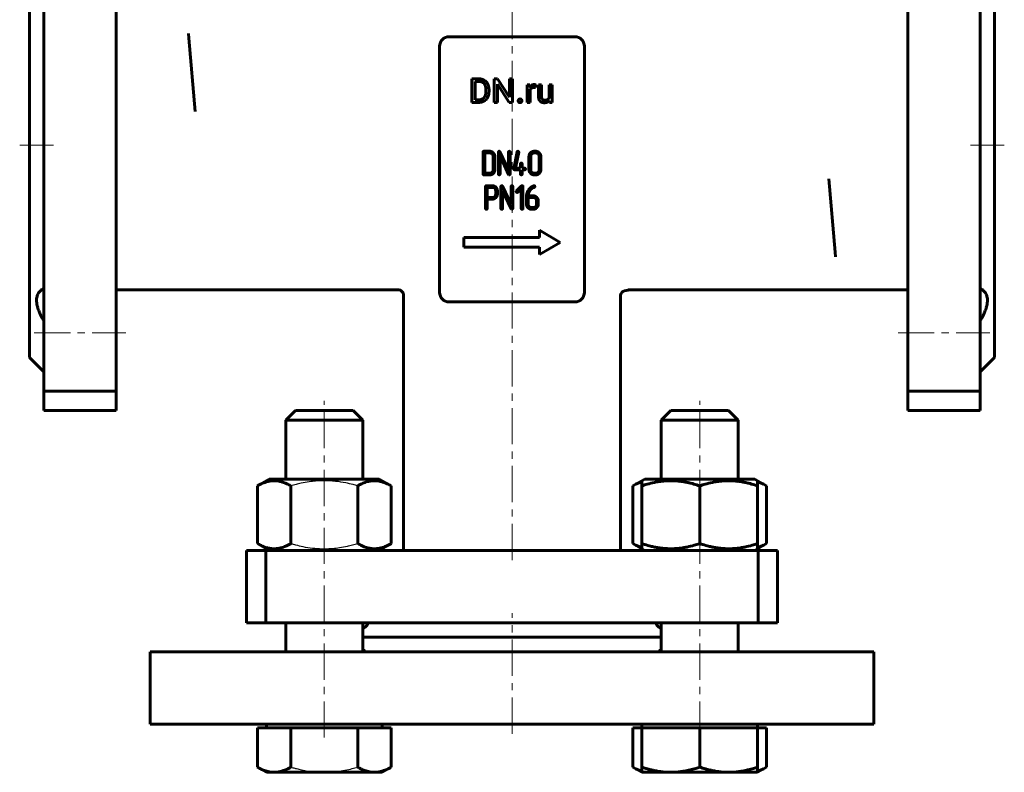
# Model space of a CAD drawing. Header units: millimetres. Extents: x -102 to 102, y -216 to 216.
# Tile 1 of 3: x -102 to 102, y -216 to -60. Entities that reach past the tile are written whole.
import ezdxf

# ---------------------------------------------------------------- set-up
doc = ezdxf.new("R2010")
doc.units = ezdxf.units.MM
for name, pattern in [('K5LT-1', [0]), ('K5LT_AXLED', [12, 7.5, -1.5, 1.5, -1.5]), ('K5LT_BASIC', [0])]:
    doc.linetypes.add(name, pattern=pattern)
doc.layers.add('Системный слой (1)', color=7, linetype='Continuous', true_color=0x6c6c6c)

# ---------------------------------------------------------------- blocks, each defined once
blk = doc.blocks.new('U0')
at = {"layer": 'Системный слой (1)', "color": 143, "linetype": 'K5LT_BASIC', "lineweight": 60, "true_color": 0x33acca}
for p, q in [((-46.89, -155.2), (-46.89, -143)), ((-46.89, -191), (-46.89, -185))]:
    blk.add_line(p, q, dxfattribs=at)
blk = doc.blocks.new('U1')
at = {"layer": 'Системный слой (1)', "color": 143, "linetype": 'K5LT_BASIC', "lineweight": 60, "true_color": 0x33acca}
for p, q in [((-30.89, -155.2), (-30.89, -143)), ((-30.89, -191), (-30.89, -185))]:
    blk.add_line(p, q, dxfattribs=at)
blk = doc.blocks.new('U2')
at = {"layer": 'Системный слой (1)', "color": 143, "linetype": 'K5LT_BASIC', "lineweight": 60, "true_color": 0x33acca}
for p, q in [((46.89, -155.2), (46.89, -143)), ((46.89, -191), (46.89, -185))]:
    blk.add_line(p, q, dxfattribs=at)
blk = doc.blocks.new('U3')
at = {"layer": 'Системный слой (1)', "color": 143, "linetype": 'K5LT_BASIC', "lineweight": 60, "true_color": 0x33acca}
for p, q in [((30.89, -155.2), (30.89, -143)), ((30.89, -191), (30.89, -185))]:
    blk.add_line(p, q, dxfattribs=at)
blk = doc.blocks.new('U4')
at = {"layer": 'Системный слой (1)', "color": 143, "linetype": 'K5LT_BASIC', "lineweight": 60, "true_color": 0x33acca}
for p, q in [((-30.01, -185.5), (-30.39, -185.92)), ((-29.72, -185), (-30.01, -185.5)), ((-30.39, -185.92), (-30.89, -186.23))]:
    blk.add_line(p, q, dxfattribs=at)
blk = doc.blocks.new('U5')
at = {"layer": 'Системный слой (1)', "color": 143, "linetype": 'K5LT_BASIC', "lineweight": 60, "true_color": 0x33acca}
for p, q in [((29.73, -185.02), (29.72, -185)), ((30.02, -185.52), (29.73, -185.02)), ((30.41, -185.93), (30.02, -185.52)), ((30.89, -186.23), (30.41, -185.93))]:
    blk.add_line(p, q, dxfattribs=at)
blk = doc.blocks.new('U6')
at = {"layer": 'Системный слой (1)', "color": 143, "linetype": 'K5LT_BASIC', "lineweight": 60, "true_color": 0x33acca}
for p, q in [((25.03, -168.58), (25.65, -168.91)), ((25.65, -168.91), (26.27, -169.19)), ((26.27, -169.19), (26.89, -169.41))]:
    blk.add_line(p, q, dxfattribs=at)
blk = doc.blocks.new('U7')
at = {"layer": 'Системный слой (1)', "color": 143, "linetype": 'K5LT_BASIC', "lineweight": 60, "true_color": 0x33acca}
for p, q in [((51.52, -156.01), (50.89, -155.79)), ((52.13, -156.29), (51.52, -156.01)), ((52.75, -156.62), (52.13, -156.29))]:
    blk.add_line(p, q, dxfattribs=at)
blk = doc.blocks.new('U8')
at = {"layer": 'Системный слой (1)', "color": 143, "linetype": 'K5LT_BASIC', "lineweight": 60, "true_color": 0x33acca}
for p, q in [((50.89, -169.41), (51.52, -169.19)), ((51.52, -169.19), (52.13, -168.91)), ((52.13, -168.91), (52.75, -168.58))]:
    blk.add_line(p, q, dxfattribs=at)
blk = doc.blocks.new('U9')
at = {"layer": 'Системный слой (1)', "color": 143, "linetype": 'K5LT_BASIC', "lineweight": 60, "true_color": 0x33acca}
for p, q in [((25.65, -156.29), (25.03, -156.62)), ((26.27, -156.01), (25.65, -156.29)), ((26.89, -155.79), (26.27, -156.01))]:
    blk.add_line(p, q, dxfattribs=at)
blk = doc.blocks.new('U10')
at = {"layer": 'Системный слой (1)', "color": 143, "linetype": 'K5LT_BASIC', "lineweight": 60, "true_color": 0x33acca}
for p, q in [((30.57, -190.82), (30.43, -191)), ((30.72, -190.66), (30.57, -190.82)), ((30.89, -190.51), (30.72, -190.66))]:
    blk.add_line(p, q, dxfattribs=at)
blk = doc.blocks.new('U11')
at = {"layer": 'Системный слой (1)', "color": 143, "linetype": 'K5LT_BASIC', "lineweight": 60, "true_color": 0x33acca}
for p, q in [((-30.72, -190.66), (-30.89, -190.51)), ((-30.57, -190.82), (-30.72, -190.66)), ((-30.43, -191), (-30.57, -190.82))]:
    blk.add_line(p, q, dxfattribs=at)
blk = doc.blocks.new('U15')
at = {"layer": 'Системный слой (1)', "color": 143, "linetype": 'K5LT_BASIC', "lineweight": 60, "true_color": 0x33acca}
for p, q in [((50.89, -215.76), (51.52, -215.54)), ((51.52, -215.54), (52.13, -215.26)), ((52.13, -215.26), (52.75, -214.93))]:
    blk.add_line(p, q, dxfattribs=at)
blk = doc.blocks.new('U16')
at = {"layer": 'Системный слой (1)', "color": 143, "linetype": 'K5LT_BASIC', "lineweight": 60, "true_color": 0x33acca}
for p, q in [((25.03, -214.93), (25.65, -215.26)), ((25.65, -215.26), (26.27, -215.54)), ((26.27, -215.54), (26.89, -215.76))]:
    blk.add_line(p, q, dxfattribs=at)

msp = doc.modelspace()

# ---------------------------------------------------------------- linework, layer by layer
at = {"layer": 'Системный слой (1)', "color": 143, "linetype": 'K5LT_BASIC', "lineweight": 60, "true_color": 0x33acca}
for p, q in [((-97, -35.01), (-97, -66.64)), ((-82, -35.01), (-82, -66.64)), ((82, -35.01), (82, -66.64)), ((97, -35.01), (97, -66.64)), ((-100, -42), (-100, -130)), ((100, -42), (100, -130)), ((-66.94, -63.83), (-67.03, -62.84)), ((-66.94, -63.83), (-65.61, -79)), ((13, -63.5), (-13, -63.5)), ((-97, -71.48), (-97, -66.64)), ((-82, -66.64), (-82, -71.48)), ((-15, -65.5), (-15, -116.5)), ((15, -116.5), (15, -65.5)), ((82, -66.64), (82, -71.48)), ((97, -71.48), (97, -66.64)), ((-97, -100.52), (-97, -71.48)), ((-82, -100.52), (-82, -71.48)), ((-6.91, -72.23), (-8.3, -72.23)), ((-8.3, -72.23), (-8.3, -77.13)), ((-6.91, -72.77), (-7.65, -72.77)), ((-7.65, -72.77), (-7.65, -76.6)), ((-3.02, -72.23), (-3.67, -72.23)), ((-3.67, -72.23), (-3.67, -77.13)), ((-0.55, -76.02), (-3.02, -72.23)), ((-3.02, -73.35), (-0.56, -77.13)), ((-3.02, -77.13), (-3.02, -73.35)), ((0.1, -72.23), (-0.55, -72.23)), ((-0.55, -72.23), (-0.55, -76.02)), ((0.1, -77.13), (0.1, -72.23)), ((82, -100.52), (82, -71.48)), ((97, -100.52), (97, -71.48)), ((-5.4, -74.83), (-5.4, -74.53)), ((-4.76, -74.83), (-4.76, -74.54)), ((3.72, -73.49), (3.12, -73.49)), ((3.12, -73.49), (3.12, -77.13)), ((3.74, -73.91), (3.72, -73.49)), ((3.74, -77.13), (3.74, -74.54)), ((4.87, -74.05), (4.88, -73.47)), ((5.49, -73.49), (5.49, -75.84)), ((6.11, -73.49), (5.49, -73.49)), ((6.11, -75.84), (6.11, -73.49)), ((7.72, -73.49), (7.72, -76.14)), ((8.35, -73.49), (7.72, -73.49)), ((8.35, -77.13), (8.35, -73.49)), ((-8.3, -77.13), (-6.97, -77.13)), ((-7.65, -76.6), (-6.97, -76.6)), ((-3.67, -77.13), (-3.02, -77.13)), ((-0.56, -77.13), (0.1, -77.13)), ((3.12, -77.13), (3.74, -77.13)), ((7.74, -76.77), (7.75, -77.13)), ((7.75, -77.13), (8.35, -77.13)), ((-6, -87.43), (-6, -91.97)), ((-4.61, -87.26), (-5.83, -87.26)), ((-5.65, -87.61), (-5.65, -91.79)), ((-4.61, -87.61), (-5.65, -87.61)), ((-2.83, -87.43), (-2.83, -91.97)), ((-0.73, -91.18), (-2.49, -87.36)), ((-0.73, -87.43), (-0.73, -91.18)), ((-0.38, -91.97), (-0.38, -87.43)), ((1.05, -87.4), (0.35, -90.89)), ((0.74, -90.75), (1.39, -87.47)), ((1.22, -87.26), (1.11, -87.29)), ((1.39, -87.47), (1.4, -87.43)), ((4.92, -87.26), (4.57, -87.26)), ((4.92, -87.61), (4.57, -87.61)), ((-3.91, -91.1), (-3.91, -88.31)), ((-3.56, -91.1), (-3.56, -88.31)), ((-2.48, -88.23), (-0.71, -92.04)), ((-2.48, -91.97), (-2.48, -88.23)), ((3.52, -88.31), (3.52, -91.1)), ((3.87, -88.31), (3.87, -91.1)), ((5.62, -91.1), (5.62, -88.31)), ((5.97, -91.1), (5.97, -88.31)), ((-5.65, -91.79), (-4.61, -91.79)), ((0.35, -90.89), (0.35, -90.93)), ((0.52, -91.1), (1.74, -91.1)), ((1.74, -90.75), (0.74, -90.75)), ((1.74, -89.87), (1.74, -90.75)), ((1.74, -91.1), (1.74, -91.97)), ((2.09, -90.75), (2.09, -89.87)), ((2.62, -90.75), (2.09, -90.75)), ((2.09, -91.97), (2.09, -91.1)), ((2.09, -91.1), (2.62, -91.1)), ((4.57, -91.79), (4.92, -91.79)), ((-5.83, -92.14), (-4.61, -92.14)), ((-0.71, -92.04), (-0.64, -92.12)), ((-0.64, -92.12), (-0.56, -92.14)), ((4.57, -92.14), (4.92, -92.14)), ((65.61, -93), (66.94, -108.17)), ((-5.47, -94.58), (-5.47, -99.1)), ((-4.07, -94.4), (-5.3, -94.4)), ((-4.08, -94.75), (-5.12, -94.75)), ((-5.12, -94.75), (-5.12, -96.84)), ((-3.38, -96.14), (-3.38, -95.44)), ((-3.04, -95.22), (-3.1, -95.04)), ((-3.03, -95.34), (-3.04, -95.22)), ((-3.03, -96.14), (-3.03, -95.34)), ((-2.3, -94.57), (-2.3, -99.11)), ((-0.2, -98.31), (-1.97, -94.5)), ((-1.95, -95.36), (-0.18, -99.18)), ((-1.95, -99.11), (-1.95, -95.36)), ((-0.2, -94.57), (-0.2, -98.31)), ((0.15, -99.11), (0.15, -94.57)), ((1.98, -94.45), (0.93, -95.49)), ((1.18, -95.74), (1.92, -94.99)), ((1.92, -94.99), (1.92, -99.11)), ((2.27, -99.11), (2.27, -94.57)), ((4.34, -94.87), (4.48, -94.8)), ((4.48, -94.8), (4.56, -94.76)), ((4.58, -94.4), (4.5, -94.41)), ((4.56, -94.76), (4.63, -94.74)), ((-5.12, -96.84), (-4.08, -96.84)), ((-5.12, -99.1), (-5.12, -97.18)), ((-5.12, -97.18), (-4.08, -97.18)), ((3, -96.68), (3, -98.23)), ((4.39, -96.49), (3.34, -96.49)), ((3.34, -96.84), (3.34, -98.23)), ((4.39, -96.84), (3.34, -96.84)), ((5.09, -98.23), (5.09, -97.54)), ((5.44, -98.23), (5.44, -97.54)), ((-0.18, -99.18), (-0.11, -99.26)), ((-0.11, -99.26), (-0.03, -99.28)), ((4.04, -98.93), (4.39, -98.93)), ((4.04, -99.28), (4.39, -99.28)), ((-97, -105.36), (-97, -100.52)), ((-82, -100.52), (-82, -105.36)), ((82, -100.52), (82, -105.36)), ((97, -105.36), (97, -100.52)), ((5.67, -103.64), (5.67, -105.14)), ((10, -106.14), (5.67, -103.64)), ((-97, -105.36), (-97, -136.99)), ((-82, -105.36), (-82, -136.99)), ((-10, -105.14), (-10, -107.14)), ((5.67, -105.14), (-10, -105.14)), ((82, -105.36), (82, -136.99)), ((97, -105.36), (97, -136.99)), ((-10, -107.14), (5.67, -107.14)), ((5.67, -108.64), (10, -106.14)), ((5.67, -107.14), (5.67, -108.64)), ((66.94, -108.17), (67.03, -109.16)), ((-82, -116), (-23.41, -116)), ((23.33, -116.2), (24.43, -116)), ((24.02, -116), (24.03, -116)), ((24.03, -116), (82, -116)), ((-22.5, -170), (-22.5, -117)), ((22.5, -170), (22.5, -117.18)), ((-13, -118.5), (13, -118.5)), ((-97, -133), (-100, -130)), ((97, -133), (100, -130)), ((-97, -136.99), (-82, -136.99)), ((-97, -136.99), (-97, -141)), ((-82, -136.99), (-82, -141)), ((82, -136.99), (82, -141)), ((97, -136.99), (82, -136.99)), ((97, -136.99), (97, -141)), ((-97, -141), (-82, -141)), ((-46.89, -143), (-44.89, -141)), ((-46.89, -143), (-44.89, -141)), ((-44.89, -141), (-32.89, -141)), ((-30.89, -143), (-32.89, -141)), ((30.89, -143), (32.89, -141)), ((32.89, -141), (44.89, -141)), ((46.89, -143), (44.89, -141)), ((97, -141), (82, -141)), ((-46.89, -143), (-30.89, -143)), ((30.89, -143), (46.89, -143)), ((-52.75, -156.62), (-50.29, -155.2)), ((-52.75, -168.58), (-52.75, -156.62)), ((-27.49, -155.2), (-50.29, -155.2)), ((-45.82, -168.58), (-45.82, -156.62)), ((-31.96, -168.58), (-31.96, -156.62)), ((-25.03, -156.62), (-27.49, -155.2)), ((-25.03, -168.58), (-25.03, -156.62)), ((25.03, -156.62), (26.89, -155.55)), ((25.03, -168.58), (25.03, -156.62)), ((26.89, -155.55), (27.49, -155.2)), ((26.89, -156.62), (26.89, -155.55)), ((26.89, -168.58), (26.89, -156.62)), ((50.29, -155.2), (27.49, -155.2)), ((38.89, -168.58), (38.89, -156.62)), ((50.89, -155.55), (50.29, -155.2)), ((52.75, -156.62), (50.89, -155.55)), ((50.89, -155.55), (50.89, -156.62)), ((50.89, -168.58), (50.89, -156.62)), ((52.75, -168.58), (52.75, -156.62)), ((-50.29, -170), (-52.75, -168.58)), ((-27.49, -170), (-25.03, -168.58)), ((26.89, -169.65), (25.03, -168.58)), ((26.89, -169.65), (26.89, -168.58)), ((50.89, -169.65), (52.75, -168.58)), ((50.89, -168.58), (50.89, -169.65)), ((-55, -170), (-50.99, -170)), ((-55, -185), (-55, -170)), ((-50.99, -170), (-19.36, -170)), ((-50.99, -185), (-50.99, -170)), ((-50.29, -170), (-50.89, -169.65)), ((-19.36, -170), (-14.52, -170)), ((14.52, -170), (-14.52, -170)), ((14.52, -170), (19.36, -170)), ((19.36, -170), (50.99, -170)), ((27.49, -170), (26.89, -169.65)), ((50.29, -170), (50.89, -169.65)), ((50.99, -185), (50.99, -170)), ((50.99, -170), (55, -170)), ((55, -185), (55, -170)), ((-55, -185), (-50.99, -185)), ((-50.99, -185), (-19.36, -185)), ((-47, -185), (-46.89, -185.11)), ((-14.52, -185), (-19.36, -185)), ((14.52, -185), (-14.52, -185)), ((19.36, -185), (14.52, -185)), ((19.36, -185), (50.99, -185)), ((47, -185), (46.89, -185.11)), ((50.99, -185), (55, -185)), ((30.89, -188), (-30.89, -188)), ((-75, -191), (75, -191)), ((-75, -206), (-75, -191)), ((-46.89, -190.89), (-47, -191)), ((46.89, -190.89), (47, -191)), ((75, -206), (75, -191)), ((-75, -206), (75, -206)), ((-50.89, -206), (-50.89, -206.8)), ((-26.89, -206), (-26.89, -206.8)), ((26.89, -206), (26.89, -206.8)), ((50.89, -206), (50.89, -206.8)), ((-52.75, -206.8), (-52.75, -214.93)), ((-52.75, -206.8), (-49.28, -206.8)), ((-49.28, -206.8), (-45.82, -206.8)), ((-45.82, -206.8), (-45.82, -214.93)), ((-45.82, -206.8), (-38.89, -206.8)), ((-38.89, -206.8), (-31.96, -206.8)), ((-31.96, -206.8), (-31.96, -214.93)), ((-31.96, -206.8), (-28.5, -206.8)), ((-28.5, -206.8), (-25.03, -206.8)), ((-25.03, -206.8), (-25.03, -214.93)), ((25.03, -206.8), (26.89, -206.8)), ((25.03, -206.8), (25.03, -214.93)), ((26.89, -206.8), (26.89, -214.93)), ((26.89, -206.8), (32.89, -206.8)), ((32.89, -206.8), (38.89, -206.8)), ((38.89, -206.8), (38.89, -214.93)), ((38.89, -206.8), (44.89, -206.8)), ((44.89, -206.8), (50.89, -206.8)), ((50.89, -206.8), (50.89, -214.93)), ((50.89, -206.8), (52.75, -206.8)), ((52.75, -206.8), (52.75, -214.93)), ((-52.75, -214.93), (-50.89, -216)), ((-50.89, -216), (-49.28, -216)), ((-49.28, -216), (-38.89, -216)), ((-38.89, -216), (-28.5, -216)), ((-28.5, -216), (-26.89, -216)), ((-25.03, -214.93), (-26.89, -216)), ((25.03, -214.93), (26.89, -216)), ((26.89, -216), (26.89, -214.93)), ((26.89, -216), (32.89, -216)), ((32.89, -216), (44.89, -216)), ((44.89, -216), (50.89, -216)), ((50.89, -214.93), (50.89, -216)), ((52.75, -214.93), (50.89, -216))]:
    msp.add_line(p, q, dxfattribs=at)
at = {"layer": 'Системный слой (1)', "color": 30, "linetype": 'K5LT_AXLED', "lineweight": 18, "true_color": 0xff8000}
for p, q in [((0, -172), (0, -50)), ((-95, -86), (-102, -86)), ((102, -86), (95, -86)), ((-99, -124.89), (-80, -124.89)), ((80, -124.89), (99, -124.89)), ((-38.89, -208.8), (-38.89, -139)), ((38.89, -208.8), (38.89, -139)), ((0, -208), (0, -183))]:
    msp.add_line(p, q, dxfattribs=at)
at = {"layer": 'Системный слой (1)', "color": 143, "linetype": 'K5LT_BASIC', "lineweight": 60, "true_color": 0x33acca}
for centre, radius, start, end in [((-13, -65.5), 2, 90, 180), ((13, -65.5), 2, 0, 90), ((-23.5, -117), 1, 0, 90), ((23.5, -117.18), 1, 100, 180), ((-13, -116.5), 2, 180, 270), ((13, -116.5), 2, 270, 0)]:
    msp.add_arc(centre, radius, start, end, dxfattribs=at)
for points in [[(-4.76, -74.54), (-4.76, -74), (-5.06, -73.15), (-5.64, -72.55), (-6.43, -72.23), (-6.91, -72.23)], [(-5.4, -74.53), (-5.4, -74.11), (-5.6, -73.45), (-5.99, -73), (-6.55, -72.77), (-6.91, -72.77)], [(4.88, -73.47), (4.84, -73.45), (4.67, -73.42), (4.6, -73.42)], [(-6.97, -77.13), (-6.46, -77.13), (-5.65, -76.81), (-5.06, -76.21), (-4.76, -75.36), (-4.76, -74.83)], [(-6.97, -76.6), (-6.45, -76.6), (-5.75, -76.16), (-5.4, -75.36), (-5.4, -74.83)], [(4.19, -74.09), (4.36, -74.02), (4.57, -74.02)], [(4.57, -74.02), (4.66, -74.02), (4.8, -74.03), (4.87, -74.05)], [(1.38, -76.53), (1.28, -76.64), (1.28, -76.8)], [(1.28, -76.8), (1.28, -76.95), (1.38, -77.06)], [(1.66, -76.42), (1.48, -76.42), (1.38, -76.53)], [(1.38, -77.06), (1.48, -77.17), (1.66, -77.17)], [(1.95, -76.53), (1.85, -76.42), (1.66, -76.42)], [(1.66, -77.17), (1.85, -77.17), (1.95, -77.06)], [(2.05, -76.8), (2.05, -76.64), (1.95, -76.53)], [(1.95, -77.06), (2.05, -76.95), (2.05, -76.8)], [(5.49, -75.84), (5.49, -76.2), (5.57, -76.46)], [(5.57, -76.46), (5.66, -76.72), (5.82, -76.88)], [(5.82, -76.88), (5.97, -77.04), (6.19, -77.11)], [(6.16, -76.25), (6.11, -76.09), (6.11, -75.84)], [(6.32, -76.5), (6.22, -76.41), (6.16, -76.25)], [(6.19, -77.11), (6.41, -77.19), (6.68, -77.19)], [(6.78, -76.66), (6.65, -76.66), (6.41, -76.59), (6.32, -76.5)], [(6.68, -77.19), (7.07, -77.19), (7.34, -77.07)], [(7.41, -76.51), (7.17, -76.66), (6.78, -76.66)], [(7.34, -77.07), (7.58, -76.95), (7.74, -76.77)], [(7.72, -76.14), (7.62, -76.37), (7.41, -76.51)], [(-5.83, -87.26), (-6, -87.26), (-6, -87.43)], [(-3.87, -87.57), (-4.18, -87.26), (-4.61, -87.26)], [(-4.11, -87.81), (-4.32, -87.61), (-4.61, -87.61)], [(-3.56, -88.31), (-3.56, -87.87), (-3.87, -87.57)], [(-2.77, -87.32), (-2.83, -87.38), (-2.83, -87.43)], [(-2.65, -87.26), (-2.72, -87.26), (-2.77, -87.32)], [(-2.57, -87.28), (-2.61, -87.26), (-2.65, -87.26)], [(-2.49, -87.36), (-2.52, -87.3), (-2.57, -87.28)], [(-0.68, -87.32), (-0.73, -87.38), (-0.73, -87.43)], [(-0.56, -87.26), (-0.63, -87.26), (-0.68, -87.32)], [(-0.44, -87.3), (-0.49, -87.26), (-0.56, -87.26)], [(-0.38, -87.43), (-0.38, -87.35), (-0.44, -87.3)], [(1.11, -87.29), (1.06, -87.33), (1.05, -87.4)], [(1.34, -87.31), (1.29, -87.26), (1.22, -87.26)], [(1.4, -87.43), (1.4, -87.35), (1.34, -87.31)], [(3.83, -87.57), (3.52, -87.89), (3.52, -88.31)], [(4.57, -87.26), (4.13, -87.26), (3.83, -87.57)], [(4.57, -87.61), (4.28, -87.61), (4.08, -87.81)], [(5.66, -87.57), (5.35, -87.26), (4.92, -87.26)], [(5.41, -87.81), (5.21, -87.61), (4.92, -87.61)], [(5.97, -88.31), (5.97, -87.87), (5.66, -87.57)], [(-3.91, -88.31), (-3.91, -88.02), (-4.11, -87.81)], [(1.8, -89.76), (1.74, -89.82), (1.74, -89.87)], [(1.92, -89.7), (1.85, -89.7), (1.8, -89.76)], [(2.04, -89.74), (1.98, -89.7), (1.92, -89.7)], [(2.09, -89.87), (2.09, -89.79), (2.04, -89.74)], [(4.08, -87.81), (3.87, -88.02), (3.87, -88.31)], [(5.62, -88.31), (5.62, -88.02), (5.41, -87.81)], [(-4.61, -91.79), (-4.32, -91.79), (-4.11, -91.6)], [(-4.11, -91.6), (-3.91, -91.4), (-3.91, -91.1)], [(-3.86, -91.84), (-3.56, -91.53), (-3.56, -91.1)], [(0.35, -90.93), (0.35, -91), (0.4, -91.05)], [(0.4, -91.05), (0.45, -91.1), (0.52, -91.1)], [(2.74, -90.8), (2.68, -90.75), (2.62, -90.75)], [(2.62, -91.1), (2.7, -91.1), (2.75, -91.04)], [(2.79, -90.92), (2.79, -90.86), (2.74, -90.8)], [(2.75, -91.04), (2.79, -90.98), (2.79, -90.92)], [(3.52, -91.1), (3.52, -91.54), (3.85, -91.84)], [(3.87, -91.1), (3.87, -91.38), (4.08, -91.59)], [(4.08, -91.59), (4.3, -91.79), (4.57, -91.79)], [(4.92, -91.79), (5.2, -91.79), (5.41, -91.6)], [(5.41, -91.6), (5.62, -91.4), (5.62, -91.1)], [(5.66, -91.84), (5.97, -91.53), (5.97, -91.1)], [(-6, -91.97), (-6, -92.14), (-5.83, -92.14)], [(-4.61, -92.14), (-4.17, -92.14), (-3.86, -91.84)], [(-2.83, -91.97), (-2.83, -92.06), (-2.77, -92.1)], [(-2.77, -92.1), (-2.68, -92.14), (-2.65, -92.14)], [(-2.65, -92.14), (-2.57, -92.14), (-2.53, -92.1)], [(-2.53, -92.1), (-2.48, -92.05), (-2.48, -91.97)], [(-0.56, -92.14), (-0.49, -92.14), (-0.43, -92.1)], [(-0.43, -92.1), (-0.38, -92.01), (-0.38, -91.97)], [(1.74, -91.97), (1.74, -92.06), (1.8, -92.1)], [(1.8, -92.1), (1.89, -92.14), (1.92, -92.14)], [(1.92, -92.14), (2, -92.14), (2.04, -92.1)], [(2.04, -92.1), (2.09, -92.05), (2.09, -91.97)], [(3.85, -91.84), (4.17, -92.14), (4.57, -92.14)], [(4.92, -92.14), (5.36, -92.14), (5.66, -91.84)], [(-5.3, -94.4), (-5.47, -94.4), (-5.47, -94.58)], [(-3.58, -94.96), (-3.79, -94.75), (-4.08, -94.75)], [(-3.33, -94.7), (-3.64, -94.4), (-4.07, -94.4)], [(-3.38, -95.44), (-3.38, -95.16), (-3.58, -94.96)], [(-3.1, -95.04), (-3.17, -94.85), (-3.33, -94.7)], [(-2.24, -94.45), (-2.3, -94.51), (-2.3, -94.57)], [(-2.12, -94.4), (-2.19, -94.4), (-2.24, -94.45)], [(-2.04, -94.42), (-2.08, -94.4), (-2.12, -94.4)], [(-1.97, -94.5), (-1.99, -94.44), (-2.04, -94.42)], [(-0.15, -94.45), (-0.2, -94.51), (-0.2, -94.57)], [(-0.03, -94.4), (-0.1, -94.4), (-0.15, -94.45)], [(0.09, -94.44), (0.04, -94.4), (-0.03, -94.4)], [(0.15, -94.57), (0.15, -94.49), (0.09, -94.44)], [(0.93, -95.49), (0.88, -95.59), (0.88, -95.61)], [(0.88, -95.61), (0.88, -95.69), (0.93, -95.74)], [(0.93, -95.74), (0.99, -95.79), (1.06, -95.79)], [(1.06, -95.79), (1.13, -95.79), (1.18, -95.74)], [(2.09, -94.4), (2.03, -94.4), (1.98, -94.45)], [(2.22, -94.44), (2.16, -94.4), (2.09, -94.4)], [(2.27, -94.57), (2.27, -94.49), (2.22, -94.44)], [(3.37, -95.35), (3, -95.96), (3, -96.68)], [(4.5, -94.41), (3.78, -94.7), (3.37, -95.35)], [(3.44, -96), (3.53, -95.74), (3.66, -95.53)], [(3.66, -95.53), (3.86, -95.23), (4.08, -95.06)], [(4.08, -95.06), (4.2, -94.95), (4.34, -94.87)], [(4.69, -94.45), (4.64, -94.4), (4.58, -94.4)], [(4.63, -94.74), (4.69, -94.7), (4.72, -94.66)], [(4.74, -94.58), (4.74, -94.51), (4.69, -94.45)], [(4.72, -94.66), (4.74, -94.63), (4.74, -94.58)], [(-4.08, -96.84), (-3.79, -96.84), (-3.59, -96.64)], [(-4.08, -97.18), (-3.64, -97.18), (-3.33, -96.88)], [(-3.59, -96.64), (-3.38, -96.44), (-3.38, -96.14)], [(-3.33, -96.88), (-3.03, -96.57), (-3.03, -96.14)], [(3.34, -96.49), (3.34, -96.26), (3.44, -96)], [(5.13, -96.79), (4.83, -96.49), (4.39, -96.49)], [(4.89, -97.04), (4.69, -96.84), (4.39, -96.84)], [(5.09, -97.54), (5.09, -97.25), (4.89, -97.04)], [(5.44, -97.54), (5.44, -97.1), (5.13, -96.79)], [(-5.47, -99.1), (-5.47, -99.19), (-5.42, -99.23)], [(-5.42, -99.23), (-5.33, -99.28), (-5.3, -99.28)], [(-5.3, -99.28), (-5.22, -99.28), (-5.17, -99.23)], [(-5.17, -99.23), (-5.12, -99.18), (-5.12, -99.1)], [(-2.3, -99.11), (-2.3, -99.2), (-2.24, -99.24)], [(-2.24, -99.24), (-2.15, -99.28), (-2.12, -99.28)], [(-2.12, -99.28), (-2.05, -99.28), (-2, -99.24)], [(-2, -99.24), (-1.95, -99.19), (-1.95, -99.11)], [(-0.03, -99.28), (0.04, -99.28), (0.1, -99.23)], [(0.1, -99.23), (0.15, -99.15), (0.15, -99.11)], [(1.92, -99.11), (1.92, -99.2), (1.98, -99.24)], [(1.98, -99.24), (2.07, -99.28), (2.1, -99.28)], [(2.1, -99.28), (2.17, -99.28), (2.22, -99.24)], [(2.22, -99.24), (2.27, -99.19), (2.27, -99.11)], [(3, -98.23), (3, -98.67), (3.32, -98.98)], [(3.32, -98.98), (3.64, -99.28), (4.04, -99.28)], [(3.34, -98.23), (3.34, -98.52), (3.56, -98.72)], [(3.56, -98.72), (3.77, -98.93), (4.04, -98.93)], [(4.39, -98.93), (4.68, -98.93), (4.89, -98.73)], [(4.39, -99.28), (4.83, -99.28), (5.13, -98.97)], [(4.89, -98.73), (5.09, -98.53), (5.09, -98.23)], [(5.13, -98.97), (5.44, -98.67), (5.44, -98.23)]]:
    msp.add_open_spline(points, degree=2, dxfattribs=at)
for points, degree, knots in [([(4.6, -73.42), (4.31, -73.42), (3.88, -73.68), (3.74, -73.9), (3.74, -73.91)], 2, [0, 0, 0, 1.487631, 2.975263, 3, 3, 3]), ([(3.74, -74.54), (3.81, -74.39), (4.03, -74.16), (4.19, -74.09)], 2, [0, 0, 0, 0.967608, 2, 2, 2]), ([(-97, -122.41), (-97.16, -122.15), (-97.42, -121.69), (-97.77, -120.98), (-98.03, -120.37), (-98.21, -119.85), (-98.33, -119.43), (-98.42, -119.05), (-98.48, -118.61), (-98.51, -118.19), (-98.49, -117.77), (-98.42, -117.39), (-98.29, -116.99), (-98.1, -116.62), (-97.85, -116.31), (-97.51, -115.99), (-97.21, -115.82), (-97, -115.72)], 3, [0, 0, 0, 0, 1.63913, 2.821949, 4.329212, 5.386332, 6.05147, 7.000257, 7.874892, 8.999497, 9.939789, 11.058484, 12.043736, 13.520427, 14.777736, 15.822494, 18, 18, 18, 18]), ([(97, -122.41), (97.16, -122.15), (97.42, -121.69), (97.77, -120.98), (98.03, -120.37), (98.21, -119.85), (98.33, -119.43), (98.42, -119.05), (98.48, -118.61), (98.51, -118.19), (98.49, -117.77), (98.42, -117.39), (98.29, -116.99), (98.1, -116.62), (97.85, -116.31), (97.51, -115.99), (97.21, -115.82), (97, -115.72)], 3, [0, 0, 0, 0, 1.63913, 2.821949, 4.329212, 5.386332, 6.05147, 7.000257, 7.874892, 8.999497, 9.939789, 11.058484, 12.043736, 13.520427, 14.777736, 15.822494, 18, 18, 18, 18]), ([(-45.82, -156.62), (-46.09, -156.46), (-46.53, -156.23), (-47.12, -155.98), (-47.52, -155.84), (-47.91, -155.72), (-48.29, -155.63), (-48.74, -155.57), (-49.16, -155.54), (-49.57, -155.55), (-49.95, -155.59), (-50.33, -155.65), (-50.75, -155.75), (-51.34, -155.93), (-52.03, -156.22), (-52.53, -156.49), (-52.75, -156.62)], 3, [0, 0, 0, 0, 2.031977, 3.339718, 4.35691, 4.982864, 6.146734, 7.197334, 8.231074, 9.204643, 10.126104, 11.032386, 11.927409, 13.242826, 15.356581, 17, 17, 17, 17]), ([(-25.03, -156.62), (-25.3, -156.46), (-25.75, -156.23), (-26.34, -155.98), (-26.74, -155.84), (-27.12, -155.72), (-27.51, -155.63), (-27.96, -155.57), (-28.38, -155.54), (-28.78, -155.55), (-29.17, -155.59), (-29.54, -155.65), (-29.97, -155.75), (-30.56, -155.93), (-31.24, -156.22), (-31.75, -156.49), (-31.96, -156.62)], 3, [0, 0, 0, 0, 2.031977, 3.339718, 4.35691, 4.982864, 6.146734, 7.197334, 8.231074, 9.204643, 10.126104, 11.032386, 11.927409, 13.242826, 15.356581, 17, 17, 17, 17]), ([(38.89, -156.62), (38.48, -156.48), (37.88, -156.3), (37, -156.06), (36.4, -155.93), (35.69, -155.79), (35.12, -155.7), (34.45, -155.62), (33.83, -155.57), (33.1, -155.54), (32.4, -155.55), (31.73, -155.59), (31.08, -155.65), (30.34, -155.75), (29.32, -155.93), (28.13, -156.22), (27.27, -156.49), (26.89, -156.62)], 3, [0, 0, 0, 0, 1.889793, 2.772286, 3.97396, 4.613199, 5.962253, 6.508307, 7.620707, 8.715255, 9.746093, 10.721757, 11.68135, 12.629021, 14.021816, 16.259909, 18, 18, 18, 18]), ([(50.89, -156.62), (50.48, -156.48), (49.88, -156.3), (49, -156.06), (48.4, -155.93), (47.69, -155.79), (47.12, -155.7), (46.45, -155.62), (45.83, -155.57), (45.1, -155.54), (44.4, -155.55), (43.73, -155.59), (43.08, -155.65), (42.34, -155.75), (41.32, -155.93), (40.13, -156.22), (39.27, -156.49), (38.89, -156.62)], 3, [0, 0, 0, 0, 1.889793, 2.772286, 3.97396, 4.613199, 5.962253, 6.508307, 7.620707, 8.715255, 9.746093, 10.721757, 11.68135, 12.629021, 14.021816, 16.259909, 18, 18, 18, 18]), ([(-52.75, -168.58), (-52.48, -168.74), (-52.03, -168.97), (-51.44, -169.22), (-51.04, -169.36), (-50.66, -169.48), (-50.27, -169.57), (-49.82, -169.63), (-49.4, -169.66), (-49, -169.65), (-48.61, -169.61), (-48.24, -169.55), (-47.81, -169.45), (-47.22, -169.27), (-46.54, -168.98), (-46.04, -168.71), (-45.82, -168.58)], 3, [0, 0, 0, 0, 2.031977, 3.339718, 4.35691, 4.982864, 6.146734, 7.197334, 8.231074, 9.204643, 10.126104, 11.032386, 11.927409, 13.242826, 15.356581, 17, 17, 17, 17]), ([(-31.96, -168.58), (-31.69, -168.74), (-31.25, -168.97), (-30.66, -169.22), (-30.26, -169.36), (-29.88, -169.48), (-29.49, -169.57), (-29.04, -169.63), (-28.62, -169.66), (-28.21, -169.65), (-27.83, -169.61), (-27.45, -169.55), (-27.03, -169.45), (-26.44, -169.27), (-25.75, -168.98), (-25.25, -168.71), (-25.03, -168.58)], 3, [0, 0, 0, 0, 2.031977, 3.339718, 4.35691, 4.982864, 6.146734, 7.197334, 8.231074, 9.204643, 10.126104, 11.032386, 11.927409, 13.242826, 15.356581, 17, 17, 17, 17]), ([(26.89, -168.58), (27.3, -168.72), (27.91, -168.9), (28.78, -169.14), (29.38, -169.27), (30.09, -169.41), (30.66, -169.5), (31.33, -169.58), (31.95, -169.63), (32.68, -169.66), (33.38, -169.65), (34.05, -169.61), (34.7, -169.55), (35.44, -169.45), (36.46, -169.27), (37.65, -168.98), (38.51, -168.71), (38.89, -168.58)], 3, [0, 0, 0, 0, 1.889793, 2.772286, 3.97396, 4.613199, 5.962253, 6.508307, 7.620707, 8.715255, 9.746093, 10.721757, 11.68135, 12.629021, 14.021816, 16.259909, 18, 18, 18, 18]), ([(38.89, -168.58), (39.3, -168.72), (39.91, -168.9), (40.78, -169.14), (41.38, -169.27), (42.09, -169.41), (42.66, -169.5), (43.33, -169.58), (43.95, -169.63), (44.68, -169.66), (45.38, -169.65), (46.05, -169.61), (46.7, -169.55), (47.44, -169.45), (48.46, -169.27), (49.65, -168.98), (50.51, -168.71), (50.89, -168.58)], 3, [0, 0, 0, 0, 1.889793, 2.772286, 3.97396, 4.613199, 5.962253, 6.508307, 7.620707, 8.715255, 9.746093, 10.721757, 11.68135, 12.629021, 14.021816, 16.259909, 18, 18, 18, 18]), ([(-52.75, -214.93), (-52.52, -215.06), (-52.16, -215.25), (-51.68, -215.47), (-51.25, -215.64), (-50.78, -215.8), (-50.25, -215.92), (-49.75, -215.99), (-49.43, -216), (-49.28, -216)], 3, [0, 0, 0, 0, 2.048116, 3.145392, 4.242077, 5.751498, 7.230738, 8.747339, 10, 10, 10, 10]), ([(-49.28, -216), (-49.12, -216), (-48.81, -215.99), (-48.31, -215.92), (-47.76, -215.79), (-47.23, -215.61), (-46.57, -215.34), (-46.12, -215.1), (-45.82, -214.93)], 3, [0, 0, 0, 0, 1.228689, 2.407973, 3.85713, 5.461935, 6.568974, 9, 9, 9, 9]), ([(-31.96, -214.93), (-31.73, -215.06), (-31.38, -215.25), (-30.89, -215.47), (-30.46, -215.64), (-29.99, -215.8), (-29.47, -215.92), (-28.97, -215.99), (-28.65, -216), (-28.5, -216)], 3, [0, 0, 0, 0, 2.048116, 3.145392, 4.242077, 5.751498, 7.230738, 8.747339, 10, 10, 10, 10]), ([(-28.5, -216), (-28.34, -216), (-28.02, -215.99), (-27.52, -215.92), (-26.98, -215.79), (-26.44, -215.61), (-25.78, -215.34), (-25.34, -215.1), (-25.03, -214.93)], 3, [0, 0, 0, 0, 1.228689, 2.407973, 3.85713, 5.461935, 6.568974, 9, 9, 9, 9]), ([(26.89, -214.93), (27.29, -215.06), (27.91, -215.25), (28.75, -215.47), (29.36, -215.61), (30.04, -215.75), (30.82, -215.87), (31.69, -215.96), (32.38, -216), (32.76, -216), (32.89, -216)], 3, [0, 0, 0, 0, 2.252928, 3.459931, 4.666285, 5.616613, 7.218907, 8.944259, 10.309009, 11, 11, 11, 11]), ([(32.89, -216), (33.17, -216), (33.71, -215.99), (34.58, -215.92), (35.53, -215.79), (36.32, -215.64), (37.18, -215.44), (37.95, -215.23), (38.62, -215.02), (38.89, -214.93)], 3, [0, 0, 0, 0, 1.36521, 2.675526, 4.2857, 6.068817, 6.613858, 8.589852, 10, 10, 10, 10]), ([(38.89, -214.93), (39.29, -215.06), (39.91, -215.25), (40.75, -215.47), (41.36, -215.61), (42.04, -215.75), (42.82, -215.87), (43.69, -215.96), (44.38, -216), (44.76, -216), (44.89, -216)], 3, [0, 0, 0, 0, 2.252928, 3.459931, 4.666285, 5.616613, 7.218907, 8.944259, 10.309009, 11, 11, 11, 11]), ([(44.89, -216), (45.17, -216), (45.71, -215.99), (46.58, -215.92), (47.53, -215.79), (48.32, -215.64), (49.18, -215.44), (49.95, -215.23), (50.62, -215.02), (50.89, -214.93)], 3, [0, 0, 0, 0, 1.36521, 2.675526, 4.2857, 6.068817, 6.613858, 8.589852, 10, 10, 10, 10])]:
    msp.add_open_spline(points, degree=degree, knots=knots, dxfattribs=at)
at = {"layer": 'Системный слой (1)', "color": 7, "linetype": 'K5LT-1'}
for points, knots in [([(-31.96, -156.62), (-32.29, -156.53), (-33.11, -156.3), (-34.61, -155.95), (-36.12, -155.71), (-37.28, -155.6), (-37.93, -155.57), (-38.35, -155.55), (-38.7, -155.55), (-39.08, -155.55), (-39.56, -155.55), (-40.13, -155.58), (-40.95, -155.64), (-42.13, -155.78), (-43.49, -156.02), (-44.75, -156.32), (-45.46, -156.52), (-45.82, -156.62)], [0, 0, 0, 0, 3.152296, 8.024027, 14.430358, 17.4743, 18.996271, 20.518242, 21.409855, 22.301468, 24.084694, 25.867919, 27.651145, 31.792504, 37.072525, 40.536262, 44, 44, 44, 44]), ([(-45.82, -168.58), (-45.5, -168.67), (-44.67, -168.9), (-43.17, -169.25), (-41.66, -169.49), (-40.5, -169.6), (-39.85, -169.63), (-39.43, -169.65), (-39.08, -169.65), (-38.7, -169.65), (-38.22, -169.65), (-37.65, -169.62), (-36.84, -169.56), (-35.65, -169.42), (-34.3, -169.18), (-33.03, -168.88), (-32.32, -168.68), (-31.96, -168.58)], [0, 0, 0, 0, 3.152296, 8.024027, 14.430358, 17.4743, 18.996271, 20.518242, 21.409855, 22.301468, 24.084694, 25.867919, 27.651145, 31.792504, 37.072525, 40.536262, 44, 44, 44, 44]), ([(-45.82, -214.93), (-45.67, -214.97), (-45.29, -215.08), (-44.55, -215.27), (-43.52, -215.51), (-42.45, -215.71), (-41.44, -215.85), (-40.74, -215.92), (-40.17, -215.96), (-39.74, -215.98), (-39.32, -216), (-39.03, -216), (-38.89, -216)], [0, 0, 0, 0, 1.432862, 3.725441, 7.16431, 11.338281, 14.003711, 16.66914, 18.001855, 19.33457, 20.667285, 22, 22, 22, 22]), ([(-38.89, -216), (-38.7, -216), (-38.31, -215.99), (-37.73, -215.97), (-37.15, -215.93), (-36.42, -215.86), (-35.56, -215.74), (-34.4, -215.54), (-33.2, -215.27), (-32.34, -215.04), (-31.96, -214.93)], [0, 0, 0, 0, 1.818464, 3.636928, 5.455392, 7.273856, 10.465691, 13.657526, 18.304216, 22, 22, 22, 22])]:
    msp.add_open_spline(points, degree=3, knots=knots, dxfattribs=at)

# ---------------------------------------------------------------- block references
at = {"layer": 'Системный слой (1)'}
for name in ['U0', 'U1', 'U3', 'U2', 'U9', 'U7', 'U6', 'U8', 'U4', 'U5', 'U11', 'U10', 'U16', 'U15']:
    msp.add_blockref(name, (0, 0), dxfattribs=at)

doc.saveas('drawing.dxf')
